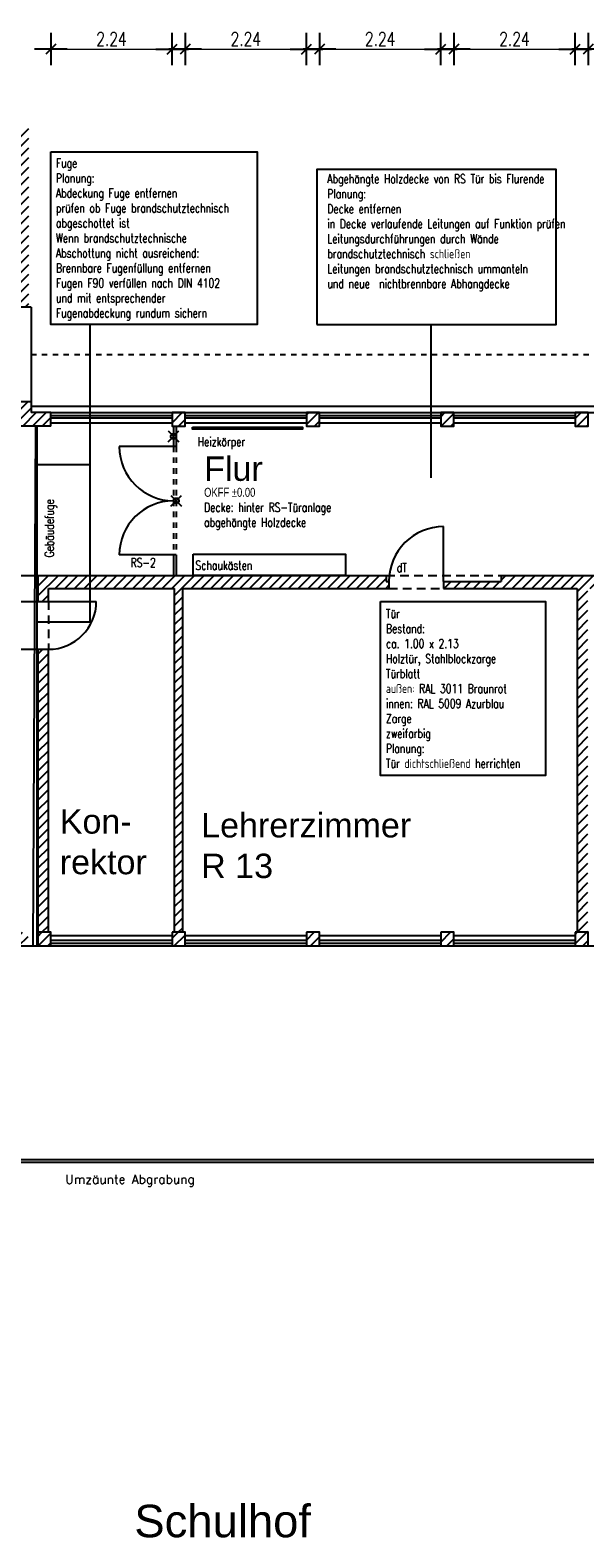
# Model space of a CAD drawing. Extents: x 30 to 188, y -145 to 605.
# Tile 8 of 23: x 64 to 75, y -14 to 14. Entities that reach past the tile are written whole.
import ezdxf

# ---------------------------------------------------------------- set-up
doc = ezdxf.new("R2010")
doc.units = 0
doc.header["$LTSCALE"] = 0.0125
doc.header["$PDMODE"] = 35
doc.header["$PDSIZE"] = 0.1
doc.linetypes.add('VERDECKT', pattern=[9.525, 6.35, -3.175])
for name, color, linetype in [('_dt', 10, 'Continuous'), ('A_Bemassung', 1, 'Continuous'), ('Ansicht', 1, 'Continuous'), ('Dehnungsfuge', 7, 'Continuous'), ('Fenster', 7, 'Continuous'), ('Fuge', 10, 'ZICKZACK'), ('Grundriß', 2, 'Continuous'), ('Masznahmen', 7, 'Continuous'), ('Raumbezeichnung', 2, 'Continuous'), ('Schraffur', 8, 'Continuous'), ('Text', 7, 'Continuous'), ('Türen', 1, 'Continuous'), ('Unterzüge', 9, 'VERDECKT')]:
    doc.layers.add(name, color=color, linetype=linetype)
doc.layers.add('A_Bemassungspunkte', color=1, linetype='Continuous', plot=False)
doc.styles.add('ROMAN', font='ARIAL.TTF')
doc.styles.add('romans-07', font='Romans.shx', dxfattribs={"width": 0.75})
doc.linetypes.add('ZICKZACK', pattern='A,0.00254,-5.08,[131,ltypeshp.shx,S=5.08,R=0,X=-5.08,Y=0],-10.16,[131,ltypeshp.shx,S=5.08,R=180,X=5.08,Y=0],-5.08', length=20.32254)
doc.dimstyles.new('AEC Bemassung 1-100', dxfattribs={"dimtxt": 0.25, "dimasz": 0.3, "dimexe": 0.125, "dimexo": 0, "dimgap": 0.06, "dimtad": 1, "dimdec": 3, "dimrnd": 0.005, "dimzin": 12, "dimdsep": 46, "dimtxsty": 'romans-07', "dimblk": 'BPTICK', "dimcen": 0.125, "dimdle": 0.0625, "dimse1": 1, "dimse2": 1, "dimclrd": 1, "dimclre": 6, "dimclrt": 7, "dimazin": 0, "dimtfac": 1, "dimtdec": 3, "dimtix": 1, "dimtmove": 2, "dimatfit": 2, "dimldrblk": 'BPTICK', "dimfxl": 0, "dimtolj": 1, "dimtzin": 0, "dimlwd": 18, "dimlwe": 18, "dimarcsym": 0})

# ---------------------------------------------------------------- blocks, each defined once
blk = doc.blocks.new('BPTICK')
at = {"color": 0, "linetype": 'ByBlock'}
for p, q in [((0, -1), (0, 1)), ((-1, 0), (1, 0))]:
    blk.add_line(p, q, dxfattribs=at)
at = {"color": 2, "linetype": 'ByBlock'}
blk.add_line((-0.312, -0.312), (0.312, 0.312), dxfattribs=at)
blk = doc.blocks.new('*D98')
at = {"layer": 'A_Bemassung', "color": 1, "lineweight": 18}
blk.add_line((64.946, 13.976), (66.586, 13.976), dxfattribs=at)
at = {"layer": 'Defpoints', "color": 0}
for p in [(66.886, 13.976), (64.646, 7.264), (66.886, 7.264)]:
    blk.add_point(p, dxfattribs=at)
at = {"layer": 'A_Bemassung', "color": 1, "lineweight": 18, "xscale": 0.3, "yscale": 0.3, "zscale": 0.3, "rotation": 180}
blk.add_blockref('BPTICK', (64.646, 13.976), dxfattribs=at)
at = {"layer": 'A_Bemassung', "color": 1, "lineweight": 18, "xscale": 0.3, "yscale": 0.3, "zscale": 0.3}
blk.add_blockref('BPTICK', (66.886, 13.976), dxfattribs=at)
at = {"layer": 'A_Bemassung', "color": 7, "insert": (65.766, 14.161), "char_height": 0.25, "attachment_point": 5, "style": 'romans-07'}
blk.add_mtext('\\A1;2.24', dxfattribs=at)
blk = doc.blocks.new('*D99')
at = {"layer": 'A_Bemassung', "color": 1, "lineweight": 18}
blk.add_line((67.426, 13.976), (69.066, 13.976), dxfattribs=at)
at = {"layer": 'Defpoints', "color": 0}
for p in [(69.366, 13.976), (67.126, 7.264), (69.366, 7.264)]:
    blk.add_point(p, dxfattribs=at)
at = {"layer": 'A_Bemassung', "color": 1, "lineweight": 18, "xscale": 0.3, "yscale": 0.3, "zscale": 0.3, "rotation": 180}
blk.add_blockref('BPTICK', (67.126, 13.976), dxfattribs=at)
at = {"layer": 'A_Bemassung', "color": 1, "lineweight": 18, "xscale": 0.3, "yscale": 0.3, "zscale": 0.3}
blk.add_blockref('BPTICK', (69.366, 13.976), dxfattribs=at)
at = {"layer": 'A_Bemassung', "color": 7, "insert": (68.246, 14.161), "char_height": 0.25, "attachment_point": 5, "style": 'romans-07'}
blk.add_mtext('\\A1;2.24', dxfattribs=at)
blk = doc.blocks.new('*D100')
at = {"layer": 'A_Bemassung', "color": 1, "lineweight": 18}
blk.add_line((69.906, 13.976), (71.546, 13.976), dxfattribs=at)
at = {"layer": 'Defpoints', "color": 0}
for p in [(71.846, 13.976), (69.606, 7.264), (71.846, 7.264)]:
    blk.add_point(p, dxfattribs=at)
at = {"layer": 'A_Bemassung', "color": 1, "lineweight": 18, "xscale": 0.3, "yscale": 0.3, "zscale": 0.3, "rotation": 180}
blk.add_blockref('BPTICK', (69.606, 13.976), dxfattribs=at)
at = {"layer": 'A_Bemassung', "color": 1, "lineweight": 18, "xscale": 0.3, "yscale": 0.3, "zscale": 0.3}
blk.add_blockref('BPTICK', (71.846, 13.976), dxfattribs=at)
at = {"layer": 'A_Bemassung', "color": 7, "insert": (70.726, 14.161), "char_height": 0.25, "attachment_point": 5, "style": 'romans-07'}
blk.add_mtext('\\A1;2.24', dxfattribs=at)
blk = doc.blocks.new('*D101')
at = {"layer": 'A_Bemassung', "color": 1, "lineweight": 18}
blk.add_line((72.386, 13.976), (74.026, 13.976), dxfattribs=at)
at = {"layer": 'Defpoints', "color": 0}
for p in [(74.326, 13.976), (72.086, 7.264), (74.326, 7.264)]:
    blk.add_point(p, dxfattribs=at)
at = {"layer": 'A_Bemassung', "color": 1, "lineweight": 18, "xscale": 0.3, "yscale": 0.3, "zscale": 0.3, "rotation": 180}
blk.add_blockref('BPTICK', (72.086, 13.976), dxfattribs=at)
at = {"layer": 'A_Bemassung', "color": 1, "lineweight": 18, "xscale": 0.3, "yscale": 0.3, "zscale": 0.3}
blk.add_blockref('BPTICK', (74.326, 13.976), dxfattribs=at)
at = {"layer": 'A_Bemassung', "color": 7, "insert": (73.206, 14.161), "char_height": 0.25, "attachment_point": 5, "style": 'romans-07'}
blk.add_mtext('\\A1;2.24', dxfattribs=at)
blk = doc.blocks.new('*D102')
at = {"layer": 'A_Bemassung', "color": 1, "lineweight": 18}
blk.add_line((74.866, 13.976), (76.506, 13.976), dxfattribs=at)
at = {"layer": 'Defpoints', "color": 0}
for p in [(76.806, 13.976), (74.566, 7.264), (76.806, 7.264)]:
    blk.add_point(p, dxfattribs=at)
at = {"layer": 'A_Bemassung', "color": 1, "lineweight": 18, "xscale": 0.3, "yscale": 0.3, "zscale": 0.3, "rotation": 180}
blk.add_blockref('BPTICK', (74.566, 13.976), dxfattribs=at)
at = {"layer": 'A_Bemassung', "color": 1, "lineweight": 18, "xscale": 0.3, "yscale": 0.3, "zscale": 0.3}
blk.add_blockref('BPTICK', (76.806, 13.976), dxfattribs=at)
at = {"layer": 'A_Bemassung', "color": 7, "insert": (75.686, 14.161), "char_height": 0.25, "attachment_point": 5, "style": 'romans-07'}
blk.add_mtext('\\A1;2.24', dxfattribs=at)

msp = doc.modelspace()

# ---------------------------------------------------------------- hatches: boundary and pattern name
at = {"layer": 'Schraffur'}
h = msp.add_hatch(dxfattribs=at)
h.set_pattern_fill('ANSI31', color=256, scale=0.04, angle=180, style=0)
h.paths.add_polyline_path([(67.126, 7.2635), (66.886, 7.2635), (66.886, 7.0135), (67.126, 7.0135)])
h.paths.add_polyline_path([(69.606, 7.2635), (69.366, 7.2635), (69.366, 7.0135), (69.606, 7.0135)])
h.paths.add_polyline_path([(72.086, 7.2635), (71.846, 7.2635), (71.846, 7.0135), (72.086, 7.0135)])
h.paths.add_polyline_path([(74.566, 7.2635), (74.326, 7.2635), (74.326, 7.0135), (74.566, 7.0135)])
h.paths.add_polyline_path([(77.046, 7.2635), (76.806, 7.2635), (76.806, 7.0135), (77.046, 7.0135)])
h.paths.add_polyline_path([(79.526, 7.2635), (79.286, 7.2635), (79.286, 7.0135), (79.526, 7.0135)])
h.paths.add_polyline_path([(64.646, 7.2635), (64.281, 7.2635), (64.281, 7.4635), (63.831, 7.4635), (63.831, 7.0135), (64.646, 7.0135)])
h.paths.add_polyline_path([(64.2385, 12.5385), (63.9985, 12.5385), (63.9985, 9.2135), (64.031, 9.2135), (64.2385, 9.2135)])
h = msp.add_hatch(dxfattribs=at)
h.set_pattern_fill('ANSI31', color=256, scale=0.04, angle=180, style=0)
h.paths.add_polyline_path([(70.8885, 4.1485), (70.836, 4.1485), (70.836, 4.2585), (64.406, 4.2585), (64.406, 3.7785), (64.601, 3.7785), (64.601, 4.0185), (66.931, 4.0185), (66.931, -2.3315), (67.081, -2.3315), (67.081, 4.0185), (70.8885, 4.0185)])
h = msp.add_hatch(dxfattribs=at)
h.set_pattern_fill('ANSI31', color=256, scale=0.04, angle=180, style=0)
h.paths.add_polyline_path([(75.8935, 4.1485), (75.841, 4.1485), (75.841, 4.2585), (72.961, 4.2585), (72.961, 4.1485), (71.8985, 4.1485), (71.8985, 4.0185), (74.361, 4.0185), (74.361, -2.3315), (74.561, -2.3315), (74.561, 4.0185), (75.861, 4.0185), (75.8935, 4.0185)])
h = msp.add_hatch(dxfattribs=at)
h.set_pattern_fill('ANSI31', color=256, scale=0.04, angle=180, style=0)
h.paths.add_polyline_path([(64.601, 2.8935), (64.406, 2.8935), (64.406, -2.3315), (64.601, -2.3315)])
h = msp.add_hatch(dxfattribs=at)
h.set_pattern_fill('ANSI31', color=256, scale=0.04, angle=180, style=0)
h.paths.add_polyline_path([(56.786, -2.3315), (56.546, -2.3315), (56.546, -2.5815), (56.786, -2.5815)])
h.paths.add_polyline_path([(59.266, -2.3315), (59.026, -2.3315), (59.026, -2.5815), (59.266, -2.5815)])
h.paths.add_polyline_path([(61.746, -2.3315), (61.506, -2.3315), (61.506, -2.5815), (61.746, -2.5815)])
h.paths.add_polyline_path([(64.226, -2.3315), (63.986, -2.3315), (63.986, -2.5815), (64.226, -2.5815)])
h.paths.add_polyline_path([(64.646, -2.3315), (64.406, -2.3315), (64.406, -2.5815), (64.646, -2.5815)])
h.paths.add_polyline_path([(67.126, -2.3315), (66.886, -2.3315), (66.886, -2.5815), (67.126, -2.5815)])
h.paths.add_polyline_path([(69.606, -2.3315), (69.366, -2.3315), (69.366, -2.5815), (69.606, -2.5815)])
h = msp.add_hatch(dxfattribs=at)
h.set_pattern_fill('ANSI31', color=256, scale=0.04, angle=180, style=0)
h.paths.add_polyline_path([(72.086, -2.3315), (71.846, -2.3315), (71.846, -2.5815), (72.086, -2.5815)])
h.paths.add_polyline_path([(74.566, -2.3315), (74.326, -2.3315), (74.326, -2.5815), (74.566, -2.5815)])

# ---------------------------------------------------------------- linework, layer by layer
at = {"layer": 'A_Bemassungspunkte'}
for p in [(66.911, 6.8248), (66.961, 5.636)]:
    msp.add_point(p, dxfattribs=at)
at = {"layer": 'Ansicht'}
for p, q in [((64.281, 9.2135), (64.281, 7.4635)), ((64.281, 7.3835), (94.406, 7.3835)), ((64.646, 7.2635), (94.166, 7.2635)), ((64.646, 7.0735), (66.886, 7.0735)), ((67.126, 7.0735), (69.366, 7.0735)), ((69.606, 7.0735), (71.846, 7.0735)), ((72.086, 7.0735), (74.326, 7.0735)), ((64.646, -2.3915), (66.886, -2.3915)), ((67.126, -2.3915), (69.366, -2.3915)), ((69.606, -2.3915), (71.846, -2.3915)), ((72.086, -2.3915), (74.326, -2.3915)), ((54.066, -2.5815), (94.166, -2.5815))]:
    msp.add_line(p, q, dxfattribs=at)
at = {"layer": 'Dehnungsfuge', "color": 8}
msp.add_line((64.3882, 7.0135), (64.3882, -2.5815), dxfattribs=at)
at = {"layer": 'Fenster'}
for p, q in [((64.646, 7.2135), (66.886, 7.2135)), ((66.886, 7.1635), (64.646, 7.1635)), ((66.911, 7.0135), (66.911, 6.636)), ((66.961, 7.0135), (66.961, 6.636)), ((67.126, 7.2135), (69.366, 7.2135)), ((69.366, 7.1635), (67.126, 7.1635)), ((69.606, 7.2135), (71.846, 7.2135)), ((71.846, 7.1635), (69.606, 7.1635)), ((72.086, 7.2135), (74.326, 7.2135)), ((74.326, 7.1635), (72.086, 7.1635)), ((66.911, 4.636), (66.911, 4.2585)), ((66.961, 4.636), (66.961, 4.2585)), ((66.886, -2.4815), (64.646, -2.4815)), ((69.366, -2.4815), (67.126, -2.4815)), ((71.846, -2.4815), (69.606, -2.4815)), ((74.326, -2.4815), (72.086, -2.4815)), ((64.646, -2.5315), (66.886, -2.5315)), ((67.126, -2.5315), (69.366, -2.5315)), ((69.606, -2.5315), (71.846, -2.5315)), ((72.086, -2.5315), (74.326, -2.5315))]:
    msp.add_line(p, q, dxfattribs=at)
msp.add_lwpolyline([(67.2622, 6.9972), (69.2914, 6.9972), (69.2914, 6.9597), (67.2622, 6.9597)], close=True, dxfattribs=at)
at = {"layer": 'Fuge'}
msp.add_line((64.3663, 7.0135), (64.3113, -2.5815), dxfattribs=at)
at = {"layer": 'Grundriß'}
for p, q in [((64.281, 9.2135), (64.031, 9.2135)), ((64.281, 7.4635), (63.831, 7.4635)), ((64.281, 7.4635), (64.281, 7.2635)), ((64.646, 7.2635), (64.281, 7.2635)), ((64.646, 7.0135), (64.646, 7.2635)), ((64.646, 7.0135), (63.831, 7.0135)), ((62.131, 4.2585), (70.836, 4.2585)), ((64.406, 4.2585), (64.406, 3.7785)), ((70.836, 4.2585), (70.836, 4.1485)), ((72.961, 4.2585), (72.961, 4.1485)), ((72.961, 4.2585), (75.841, 4.2585)), ((64.601, 4.0185), (66.931, 4.0185)), ((64.601, 3.7785), (64.601, 4.0185)), ((66.931, -2.3315), (66.931, 4.0185)), ((67.081, -2.3315), (67.081, 4.0185)), ((67.081, 4.0185), (70.8885, 4.0185)), ((70.836, 4.1485), (70.8885, 4.1485)), ((70.8885, 4.1485), (70.8885, 4.0185)), ((71.8985, 4.1485), (72.961, 4.1485)), ((71.8985, 4.1485), (71.8985, 4.0185)), ((71.8985, 4.0185), (74.361, 4.0185)), ((74.361, 4.0185), (74.361, -2.3315)), ((64.031, 3.7785), (64.601, 3.7785)), ((64.031, 2.8935), (64.601, 2.8935)), ((64.406, 2.8935), (64.406, -2.3315)), ((64.601, -2.3315), (64.601, 2.8935)), ((63.986, -2.5815), (64.646, -2.5815))]:
    msp.add_line(p, q, dxfattribs=at)
at = {"layer": 'Grundriß', "color": 7}
for p, q in [((84.486, -6.5815), (54.2904, -6.5815)), ((84.436, -6.5315), (54.3404, -6.5315))]:
    msp.add_line(p, q, dxfattribs=at)
at = {"layer": 'Grundriß'}
for points in [[(66.886, 7.2635), (66.886, 7.0135), (67.126, 7.0135), (67.126, 7.2635)], [(69.366, 7.2635), (69.366, 7.0135), (69.606, 7.0135), (69.606, 7.2635)], [(71.846, 7.2635), (71.846, 7.0135), (72.086, 7.0135), (72.086, 7.2635)], [(74.326, 7.2635), (74.326, 7.0135), (74.566, 7.0135), (74.566, 7.2635)], [(64.406, -2.3315), (64.406, -2.5815), (64.646, -2.5815), (64.646, -2.3315)], [(66.886, -2.3315), (66.886, -2.5815), (67.126, -2.5815), (67.126, -2.3315)], [(69.366, -2.3315), (69.366, -2.5815), (69.606, -2.5815), (69.606, -2.3315)], [(71.846, -2.3315), (71.846, -2.5815), (72.086, -2.5815), (72.086, -2.3315)], [(74.326, -2.3315), (74.326, -2.5815), (74.566, -2.5815), (74.566, -2.3315)]]:
    msp.add_lwpolyline(points, close=True, dxfattribs=at)
at = {"layer": 'Masznahmen'}
for p, q in [((65.3685, 8.8894), (65.3685, 3.3935)), ((71.663, 8.8894), (71.663, 6.0592)), ((65.3685, 6.3002), (64.3882, 6.3002)), ((65.3685, 3.3935), (64.3882, 3.3935))]:
    msp.add_line(p, q, dxfattribs=at)
for points in [[(64.6483, 12.0772), (68.4532, 12.0772), (68.4532, 8.8894), (64.6483, 8.8894)], [(69.5603, 8.8894), (73.9792, 8.8894), (73.9792, 11.7509), (69.5603, 11.7509)], [(70.7351, 3.7774), (73.7789, 3.7774), (73.7789, 0.5635), (70.7351, 0.5635)]]:
    msp.add_lwpolyline(points, close=True, dxfattribs=at)
at = {"layer": 'Text', "linetype": 'Continuous', "ltscale": 2.4384}
msp.add_lwpolyline([(67.2753, 4.6484), (70.0844, 4.6484), (70.0844, 4.2585), (67.2753, 4.2585)], close=True, dxfattribs=at)
at = {"layer": 'Türen'}
for p, q in [((66.961, 6.636), (65.911, 6.636)), ((71.8985, 4.1485), (71.8985, 5.1585)), ((66.961, 4.636), (65.911, 4.636)), ((64.601, 3.7785), (65.486, 3.7785))]:
    msp.add_line(p, q, dxfattribs=at)
at = {"layer": 'Türen', "linetype": 'VERDECKT'}
for p, q in [((66.911, 6.636), (66.911, 4.636)), ((66.961, 6.636), (66.961, 4.636))]:
    msp.add_line(p, q, dxfattribs=at)
at = {"layer": 'Türen'}
for centre, radius, start, end in [((66.911, 6.636), 1, 180, 270), ((66.911, 4.636), 1, 90, 180), ((71.8985, 4.1485), 1.01, 90, 180), ((64.601, 3.7785), 0.885, 270, 0)]:
    msp.add_arc(centre, radius, start, end, dxfattribs=at)
at = {"layer": 'Unterzüge'}
msp.add_line((64.281, 8.3385), (94.406, 8.3385), dxfattribs=at)
at = {"layer": 'Unterzüge', "ltscale": 2}
for p, q in [((70.836, 4.2585), (72.961, 4.2585)), ((70.8885, 4.0185), (71.8985, 4.0185)), ((64.601, 3.7785), (64.601, 2.8935))]:
    msp.add_line(p, q, dxfattribs=at)

# ---------------------------------------------------------------- texts
at = {"layer": '_dt', "linetype": 'Continuous', "ltscale": 2.4384, "style": 'romans-07', "width": 0.75}
msp.add_text('dT', height=0.166, dxfattribs=at).set_placement((71.0319, 4.3167))
at = {"layer": 'Masznahmen', "linetype": 'Continuous', "ltscale": 2.4384, "char_height": 0.166, "attachment_point": 1, "style": 'romans-07'}
for s, insert, width in [('Fuge\\PPlanung:\\PAbdeckung Fuge entfernen\\Pprüfen ob Fuge brandschutztechnisch abgeschottet ist\\PWenn brandschutztechnische Abschottung nicht ausreichend:\\PBrennbare Fugenfüllung entfernen\\PFugen F90 verfüllen nach DIN 4102 und mit entsprechender Fugenabdeckung rundum sichern', (64.7399, 11.9528), 3.689878), ('Abgehängte Holzdecke von RS Tür bis Flurende\\PPlanung:\\PDecke entfernen\\Pin Decke verlaufende Leitungen auf Funktion prüfen \\PLeitungsdurchführungen durch Wände brandschutztechnisch schließen\\PLeitungen brandschutztechnisch ummanteln und neue  nichtbrennbare Abhangdecke ', (69.7515, 11.6634), 4.2057), ('Tür\\PBestand:\\Pca. 1.00 x 2.13\\PHolztür, Stahlblockzarge\\PTürblatt \\Paußen: RAL 3011 Braunrot\\Pinnen: RAL 5009 Azurblau\\PZarge \\Pzweifarbig\\PPlanung: \\PTür dichtschließend herrichten', (70.8335, 3.6362), 2.9321)]:
    msp.add_mtext(s, dxfattribs=dict(at, insert=insert, width=width))
at = {"layer": 'Raumbezeichnung', "color": 7, "linetype": 'Continuous', "ltscale": 4, "char_height": 0.45, "attachment_point": 1, "style": 'ROMAN'}
for s, insert in [('Flur     ', (67.4762, 6.454)), ('Kon-\\Prektor', (64.811, -0.0592)), ('Lehrerzimmer\\PR 13', (67.4218, -0.1295))]:
    msp.add_mtext(s, dxfattribs=dict(at, insert=insert))
at = {"layer": 'Text', "color": 7, "linetype": 'Continuous', "ltscale": 2.4384, "style": 'romans-07', "width": 0.75}
msp.add_text('Gebäudefuge', height=0.166, rotation=90, dxfattribs=at).set_placement((64.7019, 4.5925))
for s, p in [('RS-2', (66.12, 4.4119)), ('Schaukästen', (67.3154, 4.3609))]:
    msp.add_text(s, height=0.166, dxfattribs=at).set_placement(p)
at = {"layer": 'Text', "linetype": 'Continuous', "ltscale": 2.4384, "style": 'romans-07'}
msp.add_text('Umzäunte Abgrabung ', height=0.166, dxfattribs=at).set_placement((64.9144, -6.973))
at = {"layer": 'Text', "color": 7, "linetype": 'Continuous', "ltscale": 4, "style": 'ROMAN'}
msp.add_text('Schulhof', height=0.6, dxfattribs=at).set_placement((66.1881, -13.5008))
at = {"layer": 'Text', "color": 7, "linetype": 'Continuous', "ltscale": 2.4384, "insert": (67.3589, 6.8095), "char_height": 0.166, "attachment_point": 1, "style": 'romans-07'}
msp.add_mtext('Heizkörper', dxfattribs=at)
at = {"layer": 'Text', "linetype": 'Continuous', "ltscale": 2.4384, "insert": (67.4762, 5.8753), "char_height": 0.166, "width": 2.6765, "attachment_point": 1, "style": 'romans-07'}
msp.add_mtext('{\\fArial|b0|i0|c0|p34;OKFF ±0.00\\P}Decke: hinter RS-Türanlage abgehängte Holzdecke', dxfattribs=at)

# ---------------------------------------------------------------- dimensions: what is measured, and where the dimension line sits
at = {"layer": 'A_Bemassung'}
for base, p1, p2, picture, middle in [((66.886, 13.9762), (64.646, 7.2635), (66.886, 7.2635), '*D98', (65.766, 14.1612)), ((69.366, 13.9762), (67.126, 7.2635), (69.366, 7.2635), '*D99', (68.246, 14.1612)), ((71.846, 13.9762), (69.606, 7.2635), (71.846, 7.2635), '*D100', (70.726, 14.1612)), ((74.326, 13.9762), (72.086, 7.2635), (74.326, 7.2635), '*D101', (73.206, 14.1612)), ((76.806, 13.9762), (74.566, 7.2635), (76.806, 7.2635), '*D102', (75.686, 14.1612))]:
    dim = msp.add_linear_dim(base=base, p1=p1, p2=p2, dimstyle='AEC Bemassung 1-100', dxfattribs=at)
    dim.commit()
    dim.dimension.update_dxf_attribs({"geometry": picture, "text_midpoint": middle})

doc.saveas('drawing.dxf')
